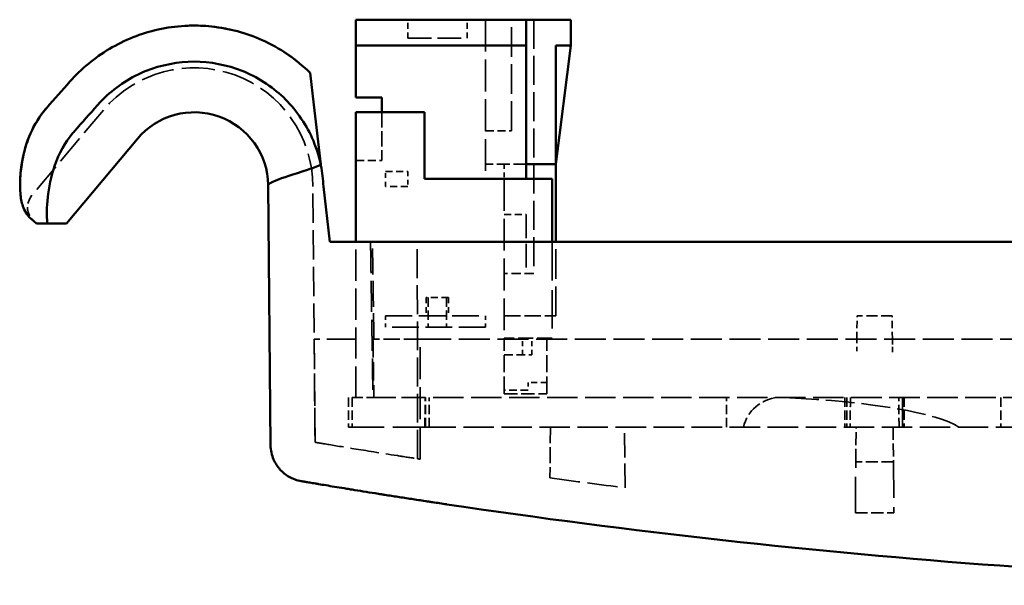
# Model space of a CAD drawing. Header units: millimetres. Extents: x 9 to 113, y 21 to 80.
# Tile 6 of 12: x 9 to 35, y 60 to 75. Entities that reach past the tile are written whole.
import ezdxf

# ---------------------------------------------------------------- set-up
doc = ezdxf.new("R2010")
doc.units = ezdxf.units.MM
doc.header["$LTSCALE"] = 0.2
doc.linetypes.add('DASHED', pattern=[0.2068, 0.1655, -0.0413])
doc.layers.add('Arêtes cachées(ISO)', color=7, linetype='DASHED', lineweight=35)
doc.layers.add('Arêtes visibles(ISO)', color=7, linetype='Continuous', lineweight=50)

msp = doc.modelspace()

# ---------------------------------------------------------------- linework, layer by layer
at = {"layer": 'Arêtes cachées(ISO)', "ltscale": 4.759339}
for p, q in [((19.005, 74.462), (19.005, 74.962)), ((20.605, 74.462), (20.605, 74.962)), ((19.505, 67.462), (19.505, 66.962)), ((20.105, 67.462), (20.105, 66.962)), ((22.755, 65.162), (22.255, 65.162))]:
    msp.add_line(p, q, dxfattribs=at)
at = {"layer": 'Arêtes cachées(ISO)', "ltscale": 25.991297}
for p, q in [((21.105, 74.962), (21.105, 70.662)), ((21.605, 70.662), (21.605, 66.362))]:
    msp.add_line(p, q, dxfattribs=at)
at = {"layer": 'Arêtes cachées(ISO)', "ltscale": 24.17795}
for p, q in [((21.805, 71.962), (21.805, 74.962)), ((10.791, 72.519), (8.862, 70.221)), ((23.005, 66.962), (23.005, 68.962))]:
    msp.add_line(p, q, dxfattribs=at)
at = {"layer": 'Arêtes cachées(ISO)', "ltscale": 23.659851}
msp.add_line((22.405, 74.962), (22.405, 68.112), dxfattribs=at)
at = {"layer": 'Arêtes cachées(ISO)', "ltscale": 19.34236}
msp.add_line((19.005, 74.462), (20.605, 74.462), dxfattribs=at)
at = {"layer": 'Arêtes cachées(ISO)', "ltscale": 0.000335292}
msp.add_line((9.262, 72.583), (9.262, 72.583), dxfattribs=at)
at = {"layer": 'Arêtes cachées(ISO)', "ltscale": 12.374441}
for p, q in [((18.305, 72.462), (18.305, 71.162)), ((22.905, 66.362), (21.605, 66.362))]:
    msp.add_line(p, q, dxfattribs=at)
at = {"layer": 'Arêtes cachées(ISO)', "ltscale": 6.663115}
for p, q in [((21.105, 71.962), (21.805, 71.962)), ((17.605, 71.162), (18.305, 71.162))]:
    msp.add_line(p, q, dxfattribs=at)
at = {"layer": 'Arêtes cachées(ISO)', "ltscale": 10.470666}
msp.add_line((22.205, 71.062), (21.105, 71.062), dxfattribs=at)
at = {"layer": 'Arêtes cachées(ISO)', "ltscale": 3.807451}
for p, q in [((21.605, 71.062), (21.605, 70.662)), ((18.405, 70.462), (18.405, 70.862)), ((19.005, 70.862), (19.005, 70.462))]:
    msp.add_line(p, q, dxfattribs=at)
at = {"layer": 'Arêtes cachées(ISO)', "ltscale": 5.711227}
for p, q in [((18.405, 70.862), (19.005, 70.862)), ((19.005, 70.462), (18.405, 70.462)), ((21.605, 69.702), (22.205, 69.702)), ((20.105, 67.462), (19.505, 67.462))]:
    msp.add_line(p, q, dxfattribs=at)
at = {"layer": 'Arêtes cachées(ISO)', "ltscale": 23.867323}
msp.add_line((16.503, 63.552), (16.442, 70.462), dxfattribs=at)
at = {"layer": 'Arêtes cachées(ISO)', "ltscale": 19.22147}
msp.add_line((22.205, 69.702), (22.205, 68.112), dxfattribs=at)
at = {"layer": 'Arêtes cachées(ISO)', "ltscale": 23.596668}
msp.add_line((19.268, 63.107), (19.262, 68.962), dxfattribs=at)
at = {"layer": 'Arêtes cachées(ISO)', "ltscale": 31.431335}
msp.add_line((22.905, 68.962), (22.905, 66.362), dxfattribs=at)
at = {"layer": 'Arêtes cachées(ISO)', "ltscale": 7.615002}
for p, q in [((22.405, 68.112), (21.605, 68.112)), ((19.555, 67.462), (19.555, 66.662)), ((20.055, 67.462), (20.055, 66.662)), ((17.405, 64.762), (17.405, 63.962)), ((17.505, 64.762), (17.505, 63.962)), ((19.484, 63.962), (19.484, 64.762)), ((19.584, 63.962), (19.584, 64.762)), ((27.608, 63.962), (27.608, 64.762)), ((30.805, 64.762), (30.805, 63.962)), ((30.852, 64.762), (30.852, 63.962)), ((30.855, 64.762), (30.855, 63.962)), ((32.355, 64.762), (32.355, 63.962)), ((32.359, 63.962), (32.359, 64.762)), ((32.405, 64.762), (32.405, 63.962)), ((35.007, 64.762), (35.007, 63.962))]:
    msp.add_line(p, q, dxfattribs=at)
at = {"layer": 'Arêtes cachées(ISO)', "ltscale": 21.760155}
for p, q in [((18.405, 66.962), (21.105, 66.962)), ((21.105, 66.662), (18.405, 66.662))]:
    msp.add_line(p, q, dxfattribs=at)
at = {"layer": 'Arêtes cachées(ISO)', "ltscale": 2.855563}
for p, q in [((18.405, 66.662), (18.405, 66.962)), ((21.105, 66.962), (21.105, 66.662))]:
    msp.add_line(p, q, dxfattribs=at)
at = {"layer": 'Arêtes cachées(ISO)', "ltscale": 13.326329}
msp.add_line((21.605, 66.962), (23.005, 66.962), dxfattribs=at)
at = {"layer": 'Arêtes cachées(ISO)', "ltscale": 5.967265}
for p, q in [((31.126, 66.335), (31.131, 66.962)), ((32.085, 66.335), (32.079, 66.962))]:
    msp.add_line(p, q, dxfattribs=at)
at = {"layer": 'Arêtes cachées(ISO)', "ltscale": 9.020358}
msp.add_line((32.079, 66.962), (31.131, 66.962), dxfattribs=at)
at = {"layer": 'Arêtes cachées(ISO)', "ltscale": 22.429577}
msp.add_line((16.478, 66.335), (16.503, 63.552), dxfattribs=at)
at = {"layer": 'Arêtes cachées(ISO)', "ltscale": 23.61648}
msp.add_line((17.605, 66.335), (16.478, 66.335), dxfattribs=at)
at = {"layer": 'Arêtes cachées(ISO)', "ltscale": 13.27724}
msp.add_line((19.341, 66.335), (18.067, 66.335), dxfattribs=at)
at = {"layer": 'Arêtes cachées(ISO)', "ltscale": 25.228018}
msp.add_line((19.341, 66.335), (38.123, 66.335), dxfattribs=at)
at = {"layer": 'Arêtes cachées(ISO)', "ltscale": 26.116682}
msp.add_line((19.344, 63.095), (19.341, 66.335), dxfattribs=at)
at = {"layer": 'Arêtes cachées(ISO)', "ltscale": 0.255484}
msp.add_line((21.605, 66.362), (21.605, 66.335), dxfattribs=at)
at = {"layer": 'Arêtes cachées(ISO)', "ltscale": 14.022634}
for p, q in [((21.605, 64.862), (21.605, 66.335)), ((22.755, 64.862), (22.755, 66.335))]:
    msp.add_line(p, q, dxfattribs=at)
at = {"layer": 'Arêtes cachées(ISO)', "ltscale": 4.027812}
for p, q in [((22.105, 65.912), (22.105, 66.335)), ((22.355, 65.912), (22.355, 66.335))]:
    msp.add_line(p, q, dxfattribs=at)
at = {"layer": 'Arêtes cachées(ISO)', "ltscale": 3.331634}
for p, q in [((31.126, 66.335), (31.123, 65.985)), ((32.088, 65.985), (32.085, 66.335))]:
    msp.add_line(p, q, dxfattribs=at)
at = {"layer": 'Arêtes cachées(ISO)', "ltscale": 3.331507}
for p, q in [((31.123, 66.335), (31.123, 65.985)), ((32.088, 66.335), (32.088, 65.985))]:
    msp.add_line(p, q, dxfattribs=at)
at = {"layer": 'Arêtes cachées(ISO)', "ltscale": 7.139059}
msp.add_line((21.605, 65.912), (22.355, 65.912), dxfattribs=at)
at = {"layer": 'Arêtes cachées(ISO)', "ltscale": 1.903676}
msp.add_line((22.255, 65.162), (22.255, 64.962), dxfattribs=at)
at = {"layer": 'Arêtes cachées(ISO)', "ltscale": 6.187171}
msp.add_line((22.255, 64.962), (21.605, 64.962), dxfattribs=at)
at = {"layer": 'Arêtes cachées(ISO)', "ltscale": 10.946609}
msp.add_line((21.605, 64.862), (22.755, 64.862), dxfattribs=at)
at = {"layer": 'Arêtes cachées(ISO)', "ltscale": 2.198191}
msp.add_line((17.605, 64.762), (17.405, 64.762), dxfattribs=at)
at = {"layer": 'Arêtes cachées(ISO)', "ltscale": 5.65073}
msp.add_line((17.605, 64.762), (18.066, 64.762), dxfattribs=at)
at = {"layer": 'Arêtes cachées(ISO)', "ltscale": 0.244613}
msp.add_line((18.091, 64.762), (18.066, 64.762), dxfattribs=at)
at = {"layer": 'Arêtes cachées(ISO)', "ltscale": 19.436705}
msp.add_line((19.484, 64.762), (18.091, 64.762), dxfattribs=at)
at = {"layer": 'Arêtes cachées(ISO)', "ltscale": 7.616162}
msp.add_line((19.467, 63.962), (19.479, 64.762), dxfattribs=at)
at = {"layer": 'Arêtes cachées(ISO)', "ltscale": 24.807472}
for p, q in [((37.952, 64.762), (19.484, 64.762)), ((19.484, 63.962), (37.952, 63.962))]:
    msp.add_line(p, q, dxfattribs=at)
at = {"layer": 'Arêtes cachées(ISO)', "ltscale": 29.01354}
msp.add_line((17.405, 63.962), (19.484, 63.962), dxfattribs=at)
at = {"layer": 'Arêtes cachées(ISO)', "ltscale": 13.069622}
msp.add_line((22.855, 63.962), (22.843, 62.589), dxfattribs=at)
at = {"layer": 'Arêtes cachées(ISO)', "ltscale": 19.788885}
msp.add_line((24.87, 62.325), (24.855, 63.962), dxfattribs=at)
at = {"layer": 'Arêtes cachées(ISO)', "ltscale": 10.484854}
for p, q in [((31.097, 63.028), (31.105, 63.962)), ((32.105, 63.962), (32.113, 63.028))]:
    msp.add_line(p, q, dxfattribs=at)
at = {"layer": 'Arêtes cachées(ISO)', "ltscale": 29.290348}
msp.add_line((31.085, 61.647), (31.097, 63.028), dxfattribs=at)
at = {"layer": 'Arêtes cachées(ISO)', "ltscale": 9.673904}
msp.add_line((32.113, 63.028), (31.097, 63.028), dxfattribs=at)
at = {"layer": 'Arêtes cachées(ISO)', "ltscale": 29.605635}
msp.add_line((32.113, 63.028), (32.125, 61.647), dxfattribs=at)
at = {"layer": 'Arêtes cachées(ISO)', "ltscale": 0.165525}
msp.add_line((31.086, 61.647), (31.085, 61.647), dxfattribs=at)
at = {"layer": 'Arêtes cachées(ISO)', "ltscale": 9.895167}
msp.add_line((31.086, 61.647), (32.125, 61.647), dxfattribs=at)
at = {"layer": 'Arêtes cachées(ISO)', "ltscale": 9.897223}
msp.add_line((31.086, 61.647), (32.125, 61.647), dxfattribs=at)
at = {"layer": 'Arêtes cachées(ISO)', "ltscale": 27.007414}
msp.add_arc((13.242, 70.462), 3.2, 0, 140, dxfattribs=at)
at = {"layer": 'Arêtes cachées(ISO)', "ltscale": 7.476009}
msp.add_arc((9.245, 69.9), 0.5, 140, 230, dxfattribs=at)
at = {"layer": 'Arêtes cachées(ISO)', "ltscale": 0.736405}
msp.add_arc((49.568, 259.887), 199.1, 261.24631, 261.26858, dxfattribs=at)
at = {"layer": 'Arêtes cachées(ISO)', "ltscale": 24.702452}
msp.add_arc((49.568, 259.887), 199.1, 262.286, 262.87403, dxfattribs=at)
at = {"layer": 'Arêtes cachées(ISO)', "ltscale": 12.479802}
msp.add_ellipse((29.077, 63.712), major_axis=(0, 1.054), ratio=0.987688, start_param=0.087465, end_param=1.331329, dxfattribs=at)
at = {"layer": 'Arêtes cachées(ISO)', "ltscale": 23.451649}
msp.add_ellipse((27.115, 63.712), major_axis=(-6.945, 0), ratio=0.158384, start_param=3.370869, end_param=4.409724, dxfattribs=at)
at = {"layer": 'Arêtes cachées(ISO)', "ltscale": 29.453417}
msp.add_open_spline([(9.889, 73.293), (10.191, 73.635), (10.553, 73.931), (11.35, 74.405), (11.797, 74.586), (12.535, 74.755), (12.821, 74.792), (13.108, 74.801)], degree=3, knots=[0, 0, 0, 0, 0.1369796, 0.1369796, 0.2783061, 0.2783061, 0.3639256, 0.3639256, 0.3639256, 0.3639256], dxfattribs=at)
at = {"layer": 'Arêtes cachées(ISO)', "ltscale": 29.964441}
msp.add_open_spline([(14.217, 74.695), (14.508, 74.629), (14.793, 74.533), (15.496, 74.218), (15.902, 73.954), (16.292, 73.601), (16.331, 73.565), (16.369, 73.528)], degree=3, knots=[0.4751406, 0.4751406, 0.4751406, 0.4751406, 0.564237, 0.564237, 0.7062169, 0.7062169, 0.7220129, 0.7220129, 0.7220129, 0.7220129], dxfattribs=at)
at = {"layer": 'Arêtes cachées(ISO)', "ltscale": 0.021258}
msp.add_open_spline([(9.262, 72.583), (9.262, 72.583), (9.262, 72.583), (9.262, 72.583)], degree=3, dxfattribs=at)
at = {"layer": 'Arêtes cachées(ISO)', "ltscale": 20.672522}
msp.add_open_spline([(8.838, 69.589), (8.782, 69.636), (8.738, 69.69), (8.666, 69.804), (8.64, 69.866), (8.584, 70.033), (8.565, 70.141), (8.542, 70.385), (8.54, 70.525), (8.547, 70.674)], degree=3, knots=[0, 0, 0, 0, 0.0274086, 0.0274086, 0.0581784, 0.0581784, 0.1119832, 0.1119832, 0.1705007, 0.1705007, 0.1705007, 0.1705007], dxfattribs=at)
at = {"layer": 'Arêtes cachées(ISO)', "ltscale": 25.388685}
msp.add_rational_spline([(17.605, 64.762), (17.605, 66.842), (17.605, 68.962)], [1, 1.00003273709, 1.00001706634], degree=2, dxfattribs=at)
at = {"layer": 'Arêtes cachées(ISO)', "ltscale": 25.389818}
msp.add_rational_spline([(18.001, 68.962), (18.034, 66.83), (18.066, 64.762)], [1.00002737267, 1.00005281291, 1], degree=2, dxfattribs=at)
at = {"layer": 'Arêtes cachées(ISO)', "ltscale": 21.173199}
msp.add_rational_spline([(18.093, 66.335), (18.072, 67.635), (18.052, 68.962)], [1.00003022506, 1.00004537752, 1.00002874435], degree=2, dxfattribs=at)
at = {"layer": 'Arêtes cachées(ISO)', "ltscale": 14.976341}
msp.add_rational_spline([(18.067, 66.335), (18.079, 65.544), (18.091, 64.762)], [1, 1.00000573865, 1], degree=2, dxfattribs=at)
at = {"layer": 'Arêtes cachées(ISO)', "ltscale": 7.615381}
for points, weights in [([(30.951, 64.762), (30.949, 64.363), (30.947, 63.962)], [1, 0.999985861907, 1]), ([(32.264, 63.962), (32.262, 64.363), (32.26, 64.762)], [1, 0.999985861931, 1])]:
    msp.add_rational_spline(points, weights, degree=2, dxfattribs=at)
at = {"layer": 'Arêtes cachées(ISO)', "ltscale": 23.426828}
msp.add_open_spline([(16.503, 63.552), (16.503, 63.552), (16.503, 63.552), (16.503, 63.552), (16.503, 63.552), (16.593, 63.537), (16.959, 63.476), (17.235, 63.43), (17.874, 63.326), (18.28, 63.261), (18.901, 63.163), (19.084, 63.135), (19.268, 63.107)], degree=3, knots=[2.1797253, 2.1797253, 2.1797253, 2.1797253, 2.1805959, 2.1805959, 2.1805959, 2.3162331, 2.3162331, 2.4518703, 2.4518703, 2.5892067, 2.5892067, 2.6436988, 2.6436988, 2.6436988, 2.6436988], dxfattribs=at)
at = {"layer": 'Arêtes visibles(ISO)'}
for p, q in [((17.605, 74.962), (22.205, 74.962)), ((17.605, 74.262), (17.605, 74.962)), ((22.205, 74.262), (22.205, 74.962)), ((22.205, 74.962), (23.405, 74.962)), ((23.405, 74.962), (23.405, 74.262)), ((17.605, 74.262), (22.205, 74.262)), ((17.605, 72.862), (17.605, 74.262)), ((22.205, 74.262), (22.205, 70.662)), ((23.005, 74.262), (23.005, 71.062)), ((23.405, 74.262), (23.005, 74.262)), ((23.405, 74.262), (23.005, 71.062)), ((16.368, 73.53), (16.47, 72.665)), ((18.305, 72.862), (17.605, 72.862)), ((18.305, 72.462), (18.305, 72.862)), ((16.47, 72.665), (16.659, 71.056)), ((19.455, 72.462), (17.605, 72.462)), ((17.605, 72.462), (17.605, 68.962)), ((19.455, 72.462), (19.455, 70.662)), ((11.71, 71.748), (9.792, 69.462)), ((16.659, 71.056), (16.663, 71.024)), ((23.005, 71.062), (22.205, 71.062)), ((23.005, 68.962), (23.005, 71.062)), ((15.303, 63.474), (15.242, 70.497)), ((16.729, 70.462), (16.905, 68.962)), ((19.455, 70.662), (22.905, 70.662)), ((22.905, 70.662), (22.905, 68.962)), ((8.838, 69.589), (8.989, 69.462)), ((8.989, 69.462), (9.278, 69.462)), ((9.278, 69.462), (9.792, 69.462)), ((16.905, 68.962), (20.204, 68.962)), ((48.984, 68.962), (20.204, 68.962))]:
    msp.add_line(p, q, dxfattribs=at)
for centre, radius, start, end in [((13.242, 70.462), 2, 1, 140), ((49.568, 259.887), 200.198, 261.52325, 270.12322)]:
    msp.add_arc(centre, radius, start, end, dxfattribs=at)
for centre, major_axis, ratio, start_param, end_param in [((88.383, 170.689), (116.967, 139.226), 0.026737, 3.94678, 3.953874), ((20.204, 215.24), (0, 178.271), 0.033813, 2.512885, 2.513056)]:
    msp.add_ellipse(centre, major_axis=major_axis, ratio=ratio, start_param=start_param, end_param=end_param, dxfattribs=at)
for points, knots in [([(9.889, 73.293), (10.193, 73.637), (10.558, 73.936), (11.36, 74.413), (11.811, 74.594), (12.742, 74.803), (13.235, 74.828), (14.18, 74.727), (14.644, 74.604), (15.551, 74.201), (15.995, 73.896), (16.368, 73.53)], [0, 0, 0, 0, 0.1380153, 0.1380153, 0.2800819, 0.2800819, 0.4243615, 0.4243615, 0.5651147, 0.5651147, 0.7219249, 0.7219249, 0.7219249, 0.7219249]), ([(13.108, 74.801), (13.309, 74.807), (13.511, 74.8), (13.879, 74.761), (14.049, 74.733), (14.217, 74.695)], [0.3639256, 0.3639256, 0.3639256, 0.3639256, 0.4238628, 0.4238628, 0.4751406, 0.4751406, 0.4751406, 0.4751406]), ([(16.66, 71.038), (16.602, 71.297), (16.521, 71.555), (16.247, 72.162), (15.954, 72.575), (15.346, 73.155), (14.924, 73.427), (14.149, 73.737), (13.659, 73.831), (13.242, 73.831), (12.826, 73.831), (12.335, 73.737), (11.56, 73.427), (11.138, 73.155), (10.767, 72.801), (10.698, 72.729), (10.631, 72.654)], [1.6193551, 1.6193551, 1.6193551, 1.6193551, 1.6925078, 1.6925078, 1.8191644, 1.8191644, 1.9446588, 1.9446588, 2.069563, 2.069563, 2.069563, 2.1944671, 2.1944671, 2.3199616, 2.3199616, 2.3485511, 2.3485511, 2.3485511, 2.3485511]), ([(8.838, 69.589), (8.782, 69.636), (8.738, 69.689), (8.666, 69.804), (8.639, 69.865), (8.581, 70.037), (8.562, 70.15), (8.532, 70.484), (8.542, 70.728), (8.597, 71.125), (8.622, 71.266), (8.719, 71.645), (8.812, 71.89), (9.028, 72.282), (9.136, 72.442), (9.262, 72.583)], [0, 0, 0, 0, 0.0273788, 0.0273788, 0.0584897, 0.0584897, 0.1141071, 0.1141071, 0.2093632, 0.2093632, 0.2579165, 0.2579165, 0.3373693, 0.3373693, 0.394174, 0.394174, 0.394174, 0.394174]), ([(8.547, 70.674), (8.551, 70.771), (8.56, 70.874), (8.607, 71.239), (8.675, 71.526), (8.881, 72.042), (9.016, 72.28), (9.208, 72.521), (9.234, 72.552), (9.262, 72.583)], [0.1705007, 0.1705007, 0.1705007, 0.1705007, 0.2084432, 0.2084432, 0.3018616, 0.3018616, 0.3817186, 0.3817186, 0.3941515, 0.3941515, 0.3941515, 0.3941515]), ([(9.278, 69.462), (9.277, 69.468), (9.277, 69.473), (9.258, 69.663), (9.261, 69.909), (9.317, 70.422), (9.374, 70.729), (9.591, 71.343), (9.754, 71.649), (9.968, 71.904), (9.983, 71.921), (9.997, 71.938), (10.012, 71.954)], [-0.3031888, -0.3031888, -0.3031888, -0.3031888, -0.3000574, -0.3000574, -0.199733, -0.199733, -0.0998665, -0.0998665, 0, 0, 0, 0.0066738, 0.0066738, 0.0066738, 0.0066738]), ([(15.241, 70.506), (15.241, 70.505), (15.249, 70.511), (15.273, 70.537), (15.316, 70.571), (15.626, 70.694), (15.915, 70.78), (16.414, 70.949), (16.536, 70.992), (16.66, 71.038)], [-1.7844436, -1.7844436, -1.7844436, -1.7844436, -1.7453353, -1.7453353, -1.6427896, -1.6427896, -1.5062025, -1.5062025, -1.4647162, -1.4647162, -1.4647162, -1.4647162]), ([(16.132, 62.502), (16.019, 62.521), (15.904, 62.562), (15.712, 62.672), (15.628, 62.74), (15.487, 62.897), (15.429, 62.988), (15.333, 63.206), (15.304, 63.341), (15.303, 63.474)], [0, 0, 0, 0, 0.0349047, 0.0349047, 0.0665414, 0.0665414, 0.0981781, 0.0981781, 0.1380159, 0.1380159, 0.1380159, 0.1380159]), ([(20.057, 61.877), (19.928, 61.896), (19.8, 61.915), (19.672, 61.935), (19.64, 61.94), (19.607, 61.944), (19.576, 61.949), (19.544, 61.954), (19.512, 61.959), (19.48, 61.964), (19.417, 61.973), (19.355, 61.983), (19.293, 61.992), (19.167, 62.011), (19.043, 62.031), (18.921, 62.05), (18.8, 62.068), (18.681, 62.087), (18.564, 62.105), (18.504, 62.115), (18.444, 62.124), (18.384, 62.133), (18.37, 62.136), (18.355, 62.138), (18.341, 62.14), (18.326, 62.143), (18.312, 62.145), (18.297, 62.147), (18.269, 62.152), (18.24, 62.156), (18.212, 62.161), (18.1, 62.178), (17.991, 62.196), (17.886, 62.213), (17.779, 62.23), (17.675, 62.247), (17.575, 62.263), (17.525, 62.271), (17.476, 62.279), (17.429, 62.287), (17.405, 62.29), (17.381, 62.294), (17.358, 62.298), (17.335, 62.302), (17.313, 62.305), (17.291, 62.309), (17.198, 62.324), (17.111, 62.338), (17.028, 62.352), (16.947, 62.365), (16.872, 62.378), (16.801, 62.39), (16.729, 62.402), (16.661, 62.413), (16.599, 62.423), (16.584, 62.426), (16.569, 62.428), (16.554, 62.431), (16.54, 62.433), (16.525, 62.436), (16.512, 62.438), (16.484, 62.442), (16.458, 62.447), (16.434, 62.451), (16.384, 62.459), (16.34, 62.467), (16.302, 62.473), (16.265, 62.479), (16.234, 62.485), (16.208, 62.489), (16.196, 62.491), (16.184, 62.493), (16.175, 62.495), (16.172, 62.495), (16.17, 62.495), (16.168, 62.496), (16.166, 62.496), (16.164, 62.496), (16.162, 62.497), (16.158, 62.497), (16.154, 62.498), (16.151, 62.499), (16.138, 62.501), (16.132, 62.502), (16.132, 62.502)], [0, 0, 0, 0, 0.000390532, 0.000390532, 0.000390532, 0.000488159, 0.000488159, 0.000488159, 0.000585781, 0.000585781, 0.000585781, 0.00077911, 0.00077911, 0.00077911, 0.00117139, 0.00117139, 0.00117139, 0.00155822, 0.00155822, 0.00155822, 0.001756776, 0.001756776, 0.001756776, 0.001805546, 0.001805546, 0.001805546, 0.001854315, 0.001854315, 0.001854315, 0.001951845, 0.001951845, 0.001951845, 0.00233733, 0.00233733, 0.00233733, 0.002731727, 0.002731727, 0.002731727, 0.00292658, 0.00292658, 0.00292658, 0.003023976, 0.003023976, 0.003023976, 0.003116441, 0.003116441, 0.003116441, 0.003510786, 0.003510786, 0.003510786, 0.003895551, 0.003895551, 0.003895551, 0.004289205, 0.004289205, 0.004289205, 0.004386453, 0.004386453, 0.004386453, 0.004483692, 0.004483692, 0.004483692, 0.004674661, 0.004674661, 0.004674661, 0.005066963, 0.005066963, 0.005066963, 0.005453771, 0.005453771, 0.005453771, 0.00564999, 0.00564999, 0.00564999, 0.005698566, 0.005698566, 0.005698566, 0.005747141, 0.005747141, 0.005747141, 0.005844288, 0.005844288, 0.005844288, 0.006229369, 0.006229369, 0.006229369, 0.006229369])]:
    msp.add_open_spline(points, degree=3, knots=knots, dxfattribs=at)
for points in [[(9.262, 72.583), (9.471, 72.82), (9.68, 73.056), (9.889, 73.293)], [(9.262, 72.583), (9.471, 72.82), (9.68, 73.056), (9.889, 73.293)], [(16.663, 71.024), (16.699, 70.838), (16.722, 70.648), (16.729, 70.462)], [(15.303, 63.474), (15.303, 63.474), (15.303, 63.474), (15.303, 63.474)]]:
    msp.add_open_spline(points, degree=3, dxfattribs=at)

doc.saveas('drawing.dxf')
